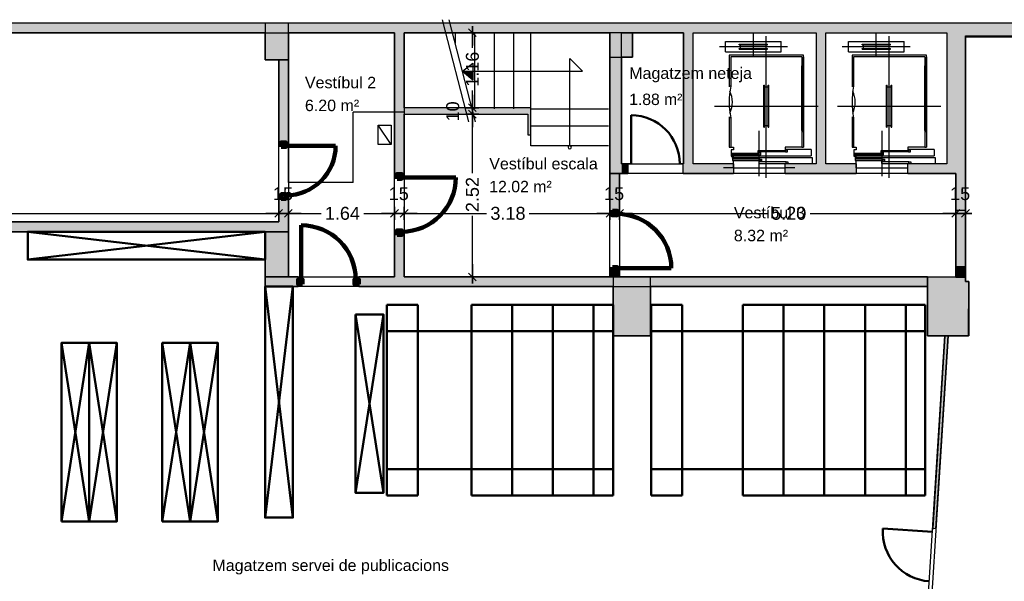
# Model space of a CAD drawing. Header units: metres. Extents: x -1 to 440, y -6 to 31.
# Tile 4 of 5: x 407 to 422, y 20 to 28. Entities that reach past the tile are written whole.
import ezdxf

# ---------------------------------------------------------------- set-up
doc = ezdxf.new("R2010")
doc.units = ezdxf.units.M
doc.header["$PDMODE"] = 65
doc.linetypes.add('CONTINUA', pattern=[0])
doc.linetypes.add('VERDECKT', pattern=[9.525, 6.35, -3.175])
for name, color, linetype, lineweight in [('3D PS-2 MUR', 7, 'CONTINUA', 25), ('3D PS-2 MUR NOUS', 7, 'CONTINUA', 25), ('3D PS-2 PILARS', 7, 'CONTINUA', 25), ('INS PS  VENTIL·LACIONS', 7, 'CONTINUA', 25), ('PS -2  MOBLES', 7, 'CONTINUA', 25), ('PS -2 COTES', 7, 'CONTINUA', 25), ('PS -2 LOCALS', 7, 'CONTINUA', 25), ('PS-2 ESCALES 2D', 7, 'CONTINUA', 25)]:
    doc.layers.add(name, color=color, linetype=linetype, lineweight=lineweight)
doc.styles.add('ARIAL', font='arial.ttf')
doc.dimstyles.new('DIMSTYLE_3', dxfattribs={"dimtxt": 0.2, "dimasz": 0.2, "dimexe": 0, "dimexo": 1e-06, "dimgap": 0.1, "dimtad": 0, "dimrnd": 0.01, "dimzin": 4, "dimdsep": 46, "dimtxsty": 'ARIAL', "dimblk1": 'ALL_ML_STRICH', "dimblk2": 'ALL_ML_STRICH', "dimsah": 1, "dimcen": 0, "dimse1": 1, "dimse2": 1, "dimclrd": 2, "dimclre": 2, "dimclrt": 2, "dimadec": 0, "dimazin": 0, "dimtfac": 1, "dimtdec": 0, "dimtix": 1, "dimtmove": 2, "dimatfit": 3, "dimfxl": 0, "dimtzin": 0, "dimlwd": 0, "dimlwe": 35, "dimarcsym": 0})
doc.dimstyles.new('DIMSTYLE_4', dxfattribs={"dimtxt": 0.2, "dimasz": 0.2, "dimexe": 0, "dimexo": 1e-06, "dimgap": 0.1, "dimtad": 2, "dimdec": 0, "dimlfac": 100, "dimrnd": 1, "dimzin": 4, "dimdsep": 46, "dimtxsty": 'ARIAL', "dimblk1": 'ALL_ML_STRICH', "dimblk2": 'ALL_ML_STRICH', "dimsah": 1, "dimcen": 0, "dimse1": 1, "dimse2": 1, "dimclrd": 2, "dimclre": 2, "dimclrt": 2, "dimadec": 0, "dimazin": 0, "dimtfac": 1, "dimtdec": 0, "dimtix": 1, "dimtmove": 2, "dimatfit": 3, "dimfxl": 0, "dimtvp": 1.2, "dimtzin": 0, "dimlwd": 0, "dimlwe": 35, "dimarcsym": 0})
doc.dimstyles.new('DIMSTYLE_5', dxfattribs={"dimtxt": 0.2, "dimasz": 0.2, "dimexe": 0, "dimexo": 1e-06, "dimgap": 0.1, "dimtad": 2, "dimdec": 0, "dimlfac": 100, "dimrnd": 1, "dimzin": 4, "dimdsep": 46, "dimtxsty": 'ARIAL', "dimblk1": 'ALL_ML_STRICH', "dimblk2": 'ALL_ML_STRICH', "dimsah": 1, "dimcen": 0, "dimse1": 1, "dimse2": 1, "dimclrd": 2, "dimclre": 2, "dimclrt": 2, "dimadec": 0, "dimazin": 0, "dimtfac": 1, "dimtdec": 0, "dimtix": 1, "dimtmove": 2, "dimatfit": 3, "dimfxl": 0, "dimtvp": 1.2, "dimtzin": 0, "dimlwd": 0, "dimlwe": 35, "dimarcsym": 0})

# ---------------------------------------------------------------- blocks, each defined once
blk = doc.blocks.new('OBJETO_COMPLEJO_0')
at = {"layer": 'PS-2 ESCALES 2D', "color": 7, "linetype": 'CONTINUA', "lineweight": 25, "transparency": 33554687}
for start, end in [(90, 270), (270, 90)]:
    blk.add_arc((415.176, 26.306), 0.025, start, end, dxfattribs=at)
blk = doc.blocks.new('ALL_ML_STRICH')
at = {"color": 0, "linetype": 'ByBlock', "lineweight": -2}
for p, q in [((-1, 0), (0.5, 0)), ((-0.3, -0.3), (0.3, 0.3)), ((0, -0.5), (0, 0.5))]:
    blk.add_line(p, q, dxfattribs=at)
blk = doc.blocks.new('*D7')
at = {"layer": 'DEFPOINTS', "color": 2, "linetype": 'CONTINUA', "lineweight": 35, "transparency": 33554687}
for p in [(413.672, 26.819), (413.454, 24.301), (413.672, 24.301)]:
    blk.add_point(p, dxfattribs=at)
at = {"layer": 'PS -2 COTES', "color": 2, "linetype": 'CONTINUA', "lineweight": -2, "transparency": 33554687}
for p, q in [((413.672, 25.905), (413.672, 26.819)), ((413.672, 24.301), (413.672, 25.245))]:
    blk.add_line(p, q, dxfattribs=at)
at = {"layer": 'PS -2 COTES', "color": 2, "linetype": 'CONTINUA', "lineweight": 35, "transparency": 33554687, "xscale": 0.2, "yscale": 0.2, "zscale": 0.2}
for p, rotation in [((413.672, 26.819), 90), ((413.672, 24.301), 270)]:
    blk.add_blockref('ALL_ML_STRICH', p, dxfattribs=dict(at, rotation=rotation))
at = {"layer": 'PS -2 COTES', "color": 2, "linetype": 'CONTINUA', "lineweight": 35, "transparency": 33554687, "insert": (413.672, 25.575), "char_height": 0.2, "width": 0.8, "attachment_point": 5, "rotation": 90, "style": 'ARIAL'}
blk.add_mtext('\\A1;{\\A1;{2.52\\H0.132000;\\S^ ;}}', dxfattribs=at)
blk = doc.blocks.new('*D8')
at = {"layer": 'DEFPOINTS', "color": 2, "linetype": 'CONTINUA', "lineweight": 35, "transparency": 33554687}
for p in [(412.616, 26.919), (413.672, 26.819), (413.672, 26.819)]:
    blk.add_point(p, dxfattribs=at)
at = {"layer": 'PS -2 COTES', "color": 2, "linetype": 'CONTINUA', "lineweight": -2, "transparency": 33554687}
blk.add_line((413.672, 26.819), (413.672, 26.919), dxfattribs=at)
at = {"layer": 'PS -2 COTES', "color": 2, "linetype": 'CONTINUA', "lineweight": 35, "transparency": 33554687, "xscale": 0.2, "yscale": 0.2, "zscale": 0.2}
for p, rotation in [((413.672, 26.819), 270), ((413.672, 26.919), 90)]:
    blk.add_blockref('ALL_ML_STRICH', p, dxfattribs=dict(at, rotation=rotation))
at = {"layer": 'PS -2 COTES', "color": 2, "linetype": 'CONTINUA', "lineweight": 35, "transparency": 33554687, "insert": (413.368, 26.861), "char_height": 0.2, "width": 0.4, "attachment_point": 5, "rotation": 90, "style": 'ARIAL'}
blk.add_mtext('\\A1;{10}', dxfattribs=at)
blk = doc.blocks.new('*D9')
at = {"layer": 'DEFPOINTS', "color": 2, "linetype": 'CONTINUA', "lineweight": 35, "transparency": 33554687}
for p in [(412.616, 28.078), (412.616, 26.919), (413.672, 26.919)]:
    blk.add_point(p, dxfattribs=at)
at = {"layer": 'PS -2 COTES', "color": 2, "linetype": 'CONTINUA', "lineweight": -2, "transparency": 33554687}
for p, q in [((413.672, 27.843), (413.672, 28.078)), ((413.672, 26.919), (413.672, 27.183))]:
    blk.add_line(p, q, dxfattribs=at)
at = {"layer": 'PS -2 COTES', "color": 2, "linetype": 'CONTINUA', "lineweight": 35, "transparency": 33554687, "xscale": 0.2, "yscale": 0.2, "zscale": 0.2}
for p, rotation in [((413.672, 28.078), 90), ((413.672, 26.919), 270)]:
    blk.add_blockref('ALL_ML_STRICH', p, dxfattribs=dict(at, rotation=rotation))
at = {"layer": 'PS -2 COTES', "color": 2, "linetype": 'CONTINUA', "lineweight": 35, "transparency": 33554687, "insert": (413.672, 27.513), "char_height": 0.2, "width": 0.8, "attachment_point": 5, "rotation": 90, "style": 'ARIAL'}
blk.add_mtext('\\A1;{\\A1;{1.16\\H0.132000;\\S^ ;}}', dxfattribs=at)
blk = doc.blocks.new('*D10')
at = {"layer": 'DEFPOINTS', "color": 2, "linetype": 'CONTINUA', "lineweight": 35, "transparency": 33554687}
for p in [(400.929, 25.391), (400.929, 25.284), (410.676, 25.364)]:
    blk.add_point(p, dxfattribs=at)
at = {"layer": 'PS -2 COTES', "color": 2, "linetype": 'CONTINUA', "lineweight": -2, "transparency": 33554687}
for p, q in [((400.929, 25.284), (405.486, 25.284)), ((406.146, 25.284), (410.676, 25.284))]:
    blk.add_line(p, q, dxfattribs=at)
at = {"layer": 'PS -2 COTES', "color": 2, "linetype": 'CONTINUA', "lineweight": 35, "transparency": 33554687, "xscale": 0.2, "yscale": 0.2, "zscale": 0.2, "rotation": 180}
blk.add_blockref('ALL_ML_STRICH', (400.929, 25.284), dxfattribs=at)
at = {"layer": 'PS -2 COTES', "color": 2, "linetype": 'CONTINUA', "lineweight": 35, "transparency": 33554687, "xscale": 0.2, "yscale": 0.2, "zscale": 0.2}
blk.add_blockref('ALL_ML_STRICH', (410.676, 25.284), dxfattribs=at)
at = {"layer": 'PS -2 COTES', "color": 2, "linetype": 'CONTINUA', "lineweight": 35, "transparency": 33554687, "insert": (405.816, 25.284), "char_height": 0.2, "width": 0.8, "attachment_point": 5, "style": 'ARIAL'}
blk.add_mtext('\\A1;{\\A1;{9.75\\H0.132000;\\S^ ;}}', dxfattribs=at)
blk = doc.blocks.new('*D11')
at = {"layer": 'DEFPOINTS', "color": 2, "linetype": 'CONTINUA', "lineweight": 35, "transparency": 33554687}
for p in [(410.676, 25.364), (410.676, 25.284), (410.826, 25.257)]:
    blk.add_point(p, dxfattribs=at)
at = {"layer": 'PS -2 COTES', "color": 2, "linetype": 'CONTINUA', "lineweight": -2, "transparency": 33554687}
blk.add_line((410.676, 25.284), (410.826, 25.284), dxfattribs=at)
at = {"layer": 'PS -2 COTES', "color": 2, "linetype": 'CONTINUA', "lineweight": 35, "transparency": 33554687, "xscale": 0.2, "yscale": 0.2, "zscale": 0.2, "rotation": 180}
blk.add_blockref('ALL_ML_STRICH', (410.676, 25.284), dxfattribs=at)
at = {"layer": 'PS -2 COTES', "color": 2, "linetype": 'CONTINUA', "lineweight": 35, "transparency": 33554687, "xscale": 0.2, "yscale": 0.2, "zscale": 0.2}
blk.add_blockref('ALL_ML_STRICH', (410.826, 25.284), dxfattribs=at)
at = {"layer": 'PS -2 COTES', "color": 2, "linetype": 'CONTINUA', "lineweight": 35, "transparency": 33554687, "insert": (410.742, 25.588), "char_height": 0.2, "width": 0.4, "attachment_point": 5, "style": 'ARIAL'}
blk.add_mtext('\\A1;{15}', dxfattribs=at)
blk = doc.blocks.new('*D12')
at = {"layer": 'DEFPOINTS', "color": 2, "linetype": 'CONTINUA', "lineweight": 35, "transparency": 33554687}
for p in [(410.826, 25.284), (412.466, 25.364), (410.826, 25.257)]:
    blk.add_point(p, dxfattribs=at)
at = {"layer": 'PS -2 COTES', "color": 2, "linetype": 'CONTINUA', "lineweight": -2, "transparency": 33554687}
for p, q in [((410.826, 25.284), (411.331, 25.284)), ((411.991, 25.284), (412.466, 25.284))]:
    blk.add_line(p, q, dxfattribs=at)
at = {"layer": 'PS -2 COTES', "color": 2, "linetype": 'CONTINUA', "lineweight": 35, "transparency": 33554687, "xscale": 0.2, "yscale": 0.2, "zscale": 0.2, "rotation": 180}
blk.add_blockref('ALL_ML_STRICH', (410.826, 25.284), dxfattribs=at)
at = {"layer": 'PS -2 COTES', "color": 2, "linetype": 'CONTINUA', "lineweight": 35, "transparency": 33554687, "xscale": 0.2, "yscale": 0.2, "zscale": 0.2}
blk.add_blockref('ALL_ML_STRICH', (412.466, 25.284), dxfattribs=at)
at = {"layer": 'PS -2 COTES', "color": 2, "linetype": 'CONTINUA', "lineweight": 35, "transparency": 33554687, "insert": (411.661, 25.284), "char_height": 0.2, "width": 0.8, "attachment_point": 5, "style": 'ARIAL'}
blk.add_mtext('\\A1;{\\A1;{1.64\\H0.132000;\\S^ ;}}', dxfattribs=at)
blk = doc.blocks.new('*D13')
at = {"layer": 'DEFPOINTS', "color": 2, "linetype": 'CONTINUA', "lineweight": 35, "transparency": 33554687}
for p in [(412.616, 26.192), (412.466, 25.364), (412.466, 25.284)]:
    blk.add_point(p, dxfattribs=at)
at = {"layer": 'PS -2 COTES', "color": 2, "linetype": 'CONTINUA', "lineweight": -2, "transparency": 33554687}
blk.add_line((412.466, 25.284), (412.616, 25.284), dxfattribs=at)
at = {"layer": 'PS -2 COTES', "color": 2, "linetype": 'CONTINUA', "lineweight": 35, "transparency": 33554687, "xscale": 0.2, "yscale": 0.2, "zscale": 0.2, "rotation": 180}
blk.add_blockref('ALL_ML_STRICH', (412.466, 25.284), dxfattribs=at)
at = {"layer": 'PS -2 COTES', "color": 2, "linetype": 'CONTINUA', "lineweight": 35, "transparency": 33554687, "xscale": 0.2, "yscale": 0.2, "zscale": 0.2}
blk.add_blockref('ALL_ML_STRICH', (412.616, 25.284), dxfattribs=at)
at = {"layer": 'PS -2 COTES', "color": 2, "linetype": 'CONTINUA', "lineweight": 35, "transparency": 33554687, "insert": (412.532, 25.588), "char_height": 0.2, "width": 0.4, "attachment_point": 5, "style": 'ARIAL'}
blk.add_mtext('\\A1;{15}', dxfattribs=at)
blk = doc.blocks.new('*D14')
at = {"layer": 'DEFPOINTS', "color": 2, "linetype": 'CONTINUA', "lineweight": 35, "transparency": 33554687}
for p in [(412.616, 26.192), (412.616, 25.284), (415.797, 24.182)]:
    blk.add_point(p, dxfattribs=at)
at = {"layer": 'PS -2 COTES', "color": 2, "linetype": 'CONTINUA', "lineweight": -2, "transparency": 33554687}
for p, q in [((412.616, 25.284), (413.891, 25.284)), ((414.551, 25.284), (415.797, 25.284))]:
    blk.add_line(p, q, dxfattribs=at)
at = {"layer": 'PS -2 COTES', "color": 2, "linetype": 'CONTINUA', "lineweight": 35, "transparency": 33554687, "xscale": 0.2, "yscale": 0.2, "zscale": 0.2, "rotation": 180}
blk.add_blockref('ALL_ML_STRICH', (412.616, 25.284), dxfattribs=at)
at = {"layer": 'PS -2 COTES', "color": 2, "linetype": 'CONTINUA', "lineweight": 35, "transparency": 33554687, "xscale": 0.2, "yscale": 0.2, "zscale": 0.2}
blk.add_blockref('ALL_ML_STRICH', (415.797, 25.284), dxfattribs=at)
at = {"layer": 'PS -2 COTES', "color": 2, "linetype": 'CONTINUA', "lineweight": 35, "transparency": 33554687, "insert": (414.221, 25.284), "char_height": 0.2, "width": 0.8, "attachment_point": 5, "style": 'ARIAL'}
blk.add_mtext('\\A1;{\\A1;{3.18\\H0.132000;\\S^ ;}}', dxfattribs=at)
blk = doc.blocks.new('*D15')
at = {"layer": 'DEFPOINTS', "color": 2, "linetype": 'CONTINUA', "lineweight": 35, "transparency": 33554687}
for p in [(415.947, 25.612), (415.797, 25.284), (415.797, 24.182)]:
    blk.add_point(p, dxfattribs=at)
at = {"layer": 'PS -2 COTES', "color": 2, "linetype": 'CONTINUA', "lineweight": -2, "transparency": 33554687}
blk.add_line((415.797, 25.284), (415.947, 25.284), dxfattribs=at)
at = {"layer": 'PS -2 COTES', "color": 2, "linetype": 'CONTINUA', "lineweight": 35, "transparency": 33554687, "xscale": 0.2, "yscale": 0.2, "zscale": 0.2, "rotation": 180}
blk.add_blockref('ALL_ML_STRICH', (415.797, 25.284), dxfattribs=at)
at = {"layer": 'PS -2 COTES', "color": 2, "linetype": 'CONTINUA', "lineweight": 35, "transparency": 33554687, "xscale": 0.2, "yscale": 0.2, "zscale": 0.2}
blk.add_blockref('ALL_ML_STRICH', (415.947, 25.284), dxfattribs=at)
at = {"layer": 'PS -2 COTES', "color": 2, "linetype": 'CONTINUA', "lineweight": 35, "transparency": 33554687, "insert": (415.862, 25.588), "char_height": 0.2, "width": 0.4, "attachment_point": 5, "style": 'ARIAL'}
blk.add_mtext('\\A1;{15}', dxfattribs=at)
blk = doc.blocks.new('*D16')
at = {"layer": 'DEFPOINTS', "color": 2, "linetype": 'CONTINUA', "lineweight": 35, "transparency": 33554687}
for p in [(415.947, 25.612), (415.947, 25.284), (421.146, 24.961)]:
    blk.add_point(p, dxfattribs=at)
at = {"layer": 'PS -2 COTES', "color": 2, "linetype": 'CONTINUA', "lineweight": -2, "transparency": 33554687}
for p, q in [((415.947, 25.284), (418.232, 25.284)), ((418.892, 25.284), (421.146, 25.284))]:
    blk.add_line(p, q, dxfattribs=at)
at = {"layer": 'PS -2 COTES', "color": 2, "linetype": 'CONTINUA', "lineweight": 35, "transparency": 33554687, "xscale": 0.2, "yscale": 0.2, "zscale": 0.2, "rotation": 180}
blk.add_blockref('ALL_ML_STRICH', (415.947, 25.284), dxfattribs=at)
at = {"layer": 'PS -2 COTES', "color": 2, "linetype": 'CONTINUA', "lineweight": 35, "transparency": 33554687, "xscale": 0.2, "yscale": 0.2, "zscale": 0.2}
blk.add_blockref('ALL_ML_STRICH', (421.146, 25.284), dxfattribs=at)
at = {"layer": 'PS -2 COTES', "color": 2, "linetype": 'CONTINUA', "lineweight": 35, "transparency": 33554687, "insert": (418.562, 25.284), "char_height": 0.2, "width": 0.8, "attachment_point": 5, "style": 'ARIAL'}
blk.add_mtext('\\A1;{\\A1;{5.20\\H0.132000;\\S^ ;}}', dxfattribs=at)
blk = doc.blocks.new('*D17')
at = {"layer": 'DEFPOINTS', "color": 2, "linetype": 'CONTINUA', "lineweight": 35, "transparency": 33554687}
for p in [(421.146, 25.284), (421.296, 25.035), (421.146, 24.961)]:
    blk.add_point(p, dxfattribs=at)
at = {"layer": 'PS -2 COTES', "color": 2, "linetype": 'CONTINUA', "lineweight": -2, "transparency": 33554687}
blk.add_line((421.146, 25.284), (421.296, 25.284), dxfattribs=at)
at = {"layer": 'PS -2 COTES', "color": 2, "linetype": 'CONTINUA', "lineweight": 35, "transparency": 33554687, "xscale": 0.2, "yscale": 0.2, "zscale": 0.2, "rotation": 180}
blk.add_blockref('ALL_ML_STRICH', (421.146, 25.284), dxfattribs=at)
at = {"layer": 'PS -2 COTES', "color": 2, "linetype": 'CONTINUA', "lineweight": 35, "transparency": 33554687, "xscale": 0.2, "yscale": 0.2, "zscale": 0.2}
blk.add_blockref('ALL_ML_STRICH', (421.296, 25.284), dxfattribs=at)
at = {"layer": 'PS -2 COTES', "color": 2, "linetype": 'CONTINUA', "lineweight": 35, "transparency": 33554687, "insert": (421.212, 25.588), "char_height": 0.2, "width": 0.4, "attachment_point": 5, "style": 'ARIAL'}
blk.add_mtext('\\A1;{15}', dxfattribs=at)

msp = doc.modelspace()

# ---------------------------------------------------------------- hatches: boundary and pattern name
at = {"layer": '3D PS-2 MUR', "linetype": 'CONTINUA', "lineweight": 18, "true_color": 0xa0a0a0, "transparency": 33554687}
for points in [[(421.006, 28.228), (400.779, 28.228), (400.779, 28.078), (412.466, 28.078), (412.466, 28.08), (412.616, 28.08), (412.616, 28.078), (421.006, 28.078)], [(426.844, 28.228), (421.006, 28.228), (421.006, 28.028), (426.803, 28.028)], [(412.616, 25.891), (412.616, 28.08), (412.466, 28.08), (412.466, 25.891)], [(415.797, 28.078), (415.797, 25.9), (415.977, 25.9), (415.977, 28.078)], [(417.085, 26.05), (417.085, 28.078), (416.935, 28.078), (416.935, 26.05)], [(419.137, 26.05), (419.137, 28.078), (418.987, 28.078), (418.987, 26.05)], [(421.296, 25.9), (421.296, 28.028), (421.006, 28.028), (421.006, 25.9)], [(410.826, 26.381), (410.826, 27.658), (410.676, 27.658), (410.676, 26.381)], [(414.526, 26.919), (412.616, 26.919), (412.616, 26.819), (414.526, 26.819)], [(414.576, 26.499), (414.576, 26.919), (414.526, 26.919), (414.526, 26.499)], [(415.977, 25.9), (416.077, 25.9), (416.077, 26.05), (415.977, 26.05)], [(416.928, 25.9), (417.706, 25.9), (417.706, 26.05), (416.928, 26.05)], [(418.506, 25.9), (419.606, 25.9), (419.606, 26.05), (418.506, 26.05)], [(420.406, 25.9), (421.006, 25.9), (421.006, 26.05), (420.406, 26.05)], [(421.296, 25.331), (421.296, 25.9), (421.146, 25.9), (421.146, 25.331)], [(410.826, 25.151), (410.826, 25.511), (410.676, 25.511), (410.676, 25.151)], [(400.776, 25.001), (410.826, 25.001), (410.826, 25.151), (400.776, 25.151)], [(412.616, 24.3), (412.616, 24.951), (412.466, 24.951), (412.466, 24.3)], [(421.296, 24.3), (421.296, 24.461), (421.146, 24.461), (421.146, 24.3)], [(410.976, 24.301), (410.466, 24.301), (410.466, 24.151), (410.976, 24.151)], [(420.706, 24.301), (412.616, 24.301), (412.616, 24.3), (412.466, 24.3), (412.466, 24.301), (411.916, 24.301), (411.916, 24.151), (420.706, 24.151)], [(420.976, 23.39), (420.788, 20.41), (420.838, 20.407), (421.026, 23.39)]]:
    msp.add_hatch(color=253, dxfattribs=at).paths.add_polyline_path(points)
at = {"layer": '3D PS-2 MUR NOUS', "linetype": 'CONTINUA', "lineweight": 18, "transparency": 33554687}
for points in [[(415.947, 25.325), (415.947, 25.9), (415.797, 25.9), (415.797, 25.325)], [(421.296, 24.461), (421.296, 25.331), (421.146, 25.331), (421.146, 24.461)], [(415.947, 24.301), (415.947, 24.385), (415.797, 24.385), (415.797, 24.301)]]:
    msp.add_hatch(color=220, dxfattribs=at).paths.add_polyline_path(points)
at = {"layer": '3D PS-2 PILARS', "linetype": 'CONTINUA', "lineweight": 18, "transparency": 33554687}
for points in [[(410.466, 27.658), (410.826, 27.658), (410.826, 28.228), (410.466, 28.228)], [(415.797, 27.701), (416.146, 27.701), (416.146, 28.078), (415.797, 28.078)], [(410.466, 24.301), (410.826, 24.301), (410.826, 25.001), (410.466, 25.001)], [(415.846, 23.39), (416.427, 23.39), (416.427, 24.3), (415.846, 24.3)], [(420.977, 23.391), (421.344, 23.391), (421.346, 24.231), (421.296, 24.231), (421.296, 24.3), (421.146, 24.3), (420.706, 24.301), (420.706, 23.391), (420.978, 23.391)]]:
    msp.add_hatch(color=9, dxfattribs=at).paths.add_polyline_path(points)

# ---------------------------------------------------------------- linework, layer by layer
at = {"layer": '3D PS-2 MUR', "color": 7, "linetype": 'CONTINUA', "lineweight": 25, "transparency": 33554687}
for p, q in [((427.477, 28.228), (396.666, 28.228)), ((421.006, 28.228), (400.779, 28.228)), ((421.006, 28.228), (421.006, 28.228)), ((426.844, 28.228), (421.006, 28.228)), ((400.929, 28.078), (412.466, 28.078)), ((412.466, 28.078), (412.466, 25.891)), ((412.616, 26.919), (412.616, 28.078)), ((412.616, 28.078), (415.797, 28.078)), ((415.797, 28.078), (415.797, 25.9)), ((415.977, 26.05), (415.977, 28.078)), ((415.977, 28.078), (416.935, 28.078)), ((416.935, 28.078), (416.935, 26.05)), ((417.085, 26.05), (417.085, 28.078)), ((417.085, 28.078), (418.987, 28.078)), ((418.987, 28.078), (418.987, 26.05)), ((419.137, 26.05), (419.137, 28.078)), ((419.137, 28.078), (421.006, 28.078)), ((421.006, 28.078), (421.006, 28.028)), ((421.006, 28.028), (421.006, 26.05)), ((421.296, 28.028), (426.803, 28.028)), ((421.296, 25.9), (421.296, 28.028)), ((410.826, 27.658), (410.676, 27.658)), ((410.676, 27.658), (410.676, 26.381)), ((410.826, 26.381), (410.826, 27.658)), ((414.526, 26.919), (412.616, 26.919)), ((412.616, 26.819), (414.526, 26.819)), ((412.616, 25.891), (412.616, 26.819)), ((414.576, 26.919), (414.526, 26.919)), ((414.526, 26.819), (414.526, 26.499)), ((414.576, 26.499), (414.576, 26.919)), ((414.526, 26.499), (414.576, 26.499)), ((410.676, 26.381), (410.826, 26.381)), ((416.077, 26.05), (415.977, 26.05)), ((416.077, 26.05), (416.077, 25.9)), ((416.127, 26.05), (416.077, 26.05)), ((416.928, 26.05), (416.878, 26.05)), ((416.928, 25.9), (416.928, 26.05)), ((416.935, 26.05), (416.928, 26.05)), ((417.706, 26.05), (417.085, 26.05)), ((417.706, 26.05), (417.706, 25.9)), ((418.506, 25.9), (418.506, 26.05)), ((418.987, 26.05), (418.506, 26.05)), ((419.606, 26.05), (419.137, 26.05)), ((419.606, 26.05), (419.606, 25.9)), ((420.406, 25.9), (420.406, 26.05)), ((421.006, 26.05), (420.406, 26.05)), ((412.466, 25.891), (412.616, 25.891)), ((415.797, 25.9), (415.977, 25.9)), ((415.977, 25.9), (416.077, 25.9)), ((416.928, 25.9), (417.706, 25.9)), ((418.506, 25.9), (419.606, 25.9)), ((420.406, 25.9), (421.006, 25.9)), ((421.006, 25.9), (421.146, 25.9)), ((421.146, 25.9), (421.146, 25.331)), ((421.296, 25.331), (421.296, 25.9)), ((410.826, 25.511), (410.676, 25.511)), ((410.676, 25.511), (410.676, 25.151)), ((410.826, 25.151), (410.826, 25.511)), ((421.296, 25.331), (421.146, 25.331)), ((410.676, 25.151), (400.776, 25.151)), ((410.826, 25.001), (410.826, 25.151)), ((400.926, 25.001), (410.826, 25.001)), ((412.616, 24.951), (412.466, 24.951)), ((412.466, 24.951), (412.466, 24.301)), ((412.616, 24.301), (412.616, 24.951)), ((421.146, 24.461), (421.296, 24.461)), ((421.146, 24.461), (421.146, 24.3)), ((421.296, 24.3), (421.296, 24.461)), ((410.976, 24.301), (410.466, 24.301)), ((410.466, 24.301), (410.466, 24.151)), ((410.976, 24.151), (410.976, 24.301)), ((412.466, 24.301), (411.916, 24.301)), ((411.916, 24.301), (411.916, 24.151)), ((420.706, 24.301), (412.616, 24.301)), ((420.706, 24.151), (420.706, 24.301)), ((421.146, 24.3), (421.296, 24.3)), ((410.466, 24.151), (410.976, 24.151)), ((411.916, 24.151), (420.706, 24.151)), ((420.976, 23.39), (420.788, 20.41)), ((420.838, 20.407), (421.026, 23.39)), ((421.026, 23.39), (420.976, 23.39)), ((420.785, 20.361), (420.788, 20.41)), ((420.838, 20.407), (420.788, 20.41))]:
    msp.add_line(p, q, dxfattribs=at)
at = {"layer": '3D PS-2 MUR', "color": 202, "linetype": 'CONTINUA', "lineweight": 50, "transparency": 33554687}
for p, q in [((416.127, 26.05), (416.127, 26.801)), ((420.785, 20.361), (420.018, 20.409))]:
    msp.add_line(p, q, dxfattribs=at)
for centre, radius, start, end in [((416.127, 26.05), 0.751, 0, 90), ((420.785, 20.361), 0.768, 176.3775, 266.3775)]:
    msp.add_arc(centre, radius, start, end, dxfattribs=at)
at = {"layer": '3D PS-2 MUR NOUS', "color": 240, "linetype": 'CONTINUA', "lineweight": 140, "transparency": 33554687}
for p, q in [((410.786, 26.331), (411.556, 26.331)), ((412.576, 25.841), (413.416, 25.841)), ((411.026, 24.261), (411.026, 25.101)), ((415.907, 24.435), (416.747, 24.435))]:
    msp.add_line(p, q, dxfattribs=at)
at = {"layer": '3D PS-2 MUR NOUS', "color": 7, "linetype": 'CONTINUA', "lineweight": 25, "transparency": 33554687}
for p, q in [((415.947, 25.9), (415.797, 25.9)), ((415.797, 25.9), (415.797, 25.325)), ((415.947, 25.325), (415.947, 25.9)), ((415.947, 25.325), (415.797, 25.325)), ((421.296, 25.331), (421.146, 25.331)), ((421.146, 25.331), (421.146, 24.461)), ((421.296, 24.461), (421.296, 25.331)), ((415.797, 24.385), (415.947, 24.385)), ((415.797, 24.385), (415.797, 24.301)), ((415.947, 24.301), (415.947, 24.385)), ((421.146, 24.461), (421.296, 24.461)), ((415.797, 24.301), (415.947, 24.301))]:
    msp.add_line(p, q, dxfattribs=at)
at = {"layer": '3D PS-2 MUR NOUS', "color": 240, "linetype": 'CONTINUA', "lineweight": 140, "transparency": 33554687}
for points in [[(410.716, 26.311), (410.716, 26.381), (410.786, 26.381), (410.786, 26.311), (410.716, 26.311)], [(412.506, 25.821), (412.506, 25.891), (412.576, 25.891), (412.576, 25.821), (412.506, 25.821)], [(410.716, 25.511), (410.716, 25.581), (410.786, 25.581), (410.786, 25.511), (410.716, 25.511)], [(415.837, 25.325), (415.837, 25.255), (415.907, 25.255), (415.907, 25.325), (415.837, 25.325)], [(412.506, 24.951), (412.506, 25.021), (412.576, 25.021), (412.576, 24.951), (412.506, 24.951)], [(415.837, 24.455), (415.837, 24.385), (415.907, 24.385), (415.907, 24.455), (415.837, 24.455)], [(411.046, 24.191), (410.976, 24.191), (410.976, 24.261), (411.046, 24.261), (411.046, 24.191)], [(411.916, 24.191), (411.846, 24.191), (411.846, 24.261), (411.916, 24.261), (411.916, 24.191)]]:
    msp.add_lwpolyline(points, close=True, dxfattribs=at)
for centre, radius, start, end in [((410.786, 26.331), 0.77, 270, 0), ((412.576, 25.841), 0.84, 270, 0), ((415.907, 24.435), 0.84, 0, 90), ((411.026, 24.261), 0.84, 0, 90)]:
    msp.add_arc(centre, radius, start, end, dxfattribs=at)
at = {"layer": '3D PS-2 PILARS', "color": 7, "linetype": 'CONTINUA', "lineweight": 25, "transparency": 33554687}
for p, q in [((410.826, 28.228), (410.466, 28.228)), ((410.466, 28.228), (410.466, 27.658)), ((410.826, 27.658), (410.826, 28.228)), ((416.146, 28.078), (415.797, 28.078)), ((415.797, 28.078), (415.797, 27.701)), ((416.146, 27.701), (416.146, 28.078)), ((410.466, 27.658), (410.826, 27.658)), ((415.797, 27.701), (416.146, 27.701)), ((410.826, 25.001), (410.466, 25.001)), ((410.466, 25.001), (410.466, 24.301)), ((410.826, 24.301), (410.826, 25.001)), ((410.466, 24.301), (410.826, 24.301)), ((416.427, 24.3), (415.846, 24.3)), ((415.846, 24.3), (415.846, 23.39)), ((416.427, 23.39), (416.427, 24.3)), ((421.146, 24.3), (420.706, 24.301)), ((420.706, 24.301), (420.706, 23.391)), ((421.296, 24.3), (421.146, 24.3)), ((421.296, 24.231), (421.296, 24.3)), ((421.346, 24.231), (421.296, 24.231)), ((421.344, 23.391), (421.346, 24.231)), ((415.846, 23.39), (416.427, 23.39)), ((420.706, 23.391), (420.978, 23.391)), ((420.977, 23.391), (421.344, 23.391)), ((420.978, 23.391), (420.977, 23.391))]:
    msp.add_line(p, q, dxfattribs=at)
at = {"layer": 'INS PS  VENTIL·LACIONS', "color": 7, "linetype": 'VERDECKT', "lineweight": 25, "transparency": 33554687}
for p, q in [((412.216, 26.649), (412.416, 26.649)), ((412.216, 26.349), (412.216, 26.649)), ((412.416, 26.349), (412.216, 26.649)), ((412.416, 26.649), (412.416, 26.349)), ((412.416, 26.349), (412.216, 26.349))]:
    msp.add_line(p, q, dxfattribs=at)
at = {"layer": 'PS -2  MOBLES', "color": 202, "linetype": 'CONTINUA', "lineweight": 50, "transparency": 33554687}
for p, q in [((406.796, 24.571), (410.466, 25.001)), ((406.796, 25.001), (410.466, 24.571)), ((410.896, 24.151), (410.466, 20.581)), ((410.466, 24.151), (410.896, 20.581)), ((412.346, 23.871), (412.346, 20.921)), ((412.826, 23.871), (412.346, 23.871)), ((412.826, 23.871), (412.826, 20.921)), ((415.846, 23.871), (413.656, 23.871)), ((413.656, 23.871), (413.656, 20.921)), ((414.286, 23.871), (414.286, 20.921)), ((414.916, 23.871), (414.916, 20.921)), ((415.546, 23.871), (415.546, 20.921)), ((415.846, 23.871), (415.846, 20.921)), ((416.915, 23.871), (416.435, 23.871)), ((416.435, 23.871), (416.435, 20.921)), ((416.915, 23.871), (416.915, 20.921)), ((420.672, 23.871), (417.852, 23.871)), ((417.852, 23.871), (417.852, 20.921)), ((418.482, 23.871), (418.482, 20.921)), ((419.112, 23.871), (419.112, 20.921)), ((419.742, 23.871), (419.742, 20.921)), ((420.372, 23.871), (420.372, 20.921)), ((420.672, 23.871), (420.672, 20.921)), ((412.296, 23.721), (411.866, 20.961)), ((411.866, 23.721), (412.296, 20.961)), ((412.346, 23.465), (412.826, 23.465)), ((413.656, 23.465), (412.826, 23.465)), ((413.656, 23.465), (415.846, 23.465)), ((416.435, 23.465), (416.915, 23.465)), ((417.852, 23.465), (416.915, 23.465)), ((417.852, 23.465), (420.672, 23.465)), ((407.316, 23.281), (407.746, 20.521)), ((407.746, 23.281), (407.316, 20.521)), ((407.746, 20.521), (408.176, 23.281)), ((408.176, 20.521), (407.746, 23.281)), ((408.876, 23.281), (409.306, 20.521)), ((409.306, 23.281), (408.876, 20.521)), ((409.306, 20.521), (409.736, 23.281)), ((409.736, 20.521), (409.306, 23.281)), ((412.346, 21.327), (412.826, 21.327)), ((413.656, 21.327), (412.826, 21.327)), ((413.656, 21.327), (415.846, 21.327)), ((416.435, 21.327), (416.915, 21.327)), ((417.852, 21.327), (416.915, 21.327)), ((417.852, 21.327), (420.672, 21.327)), ((412.826, 20.921), (412.346, 20.921)), ((415.846, 20.921), (413.656, 20.921)), ((416.915, 20.921), (416.435, 20.921)), ((420.672, 20.921), (417.852, 20.921))]:
    msp.add_line(p, q, dxfattribs=at)
for points in [[(410.466, 25.001), (406.796, 25.001), (406.796, 24.571), (410.466, 24.571), (410.466, 25.001)], [(410.466, 24.151), (410.896, 24.151), (410.896, 20.581), (410.466, 20.581), (410.466, 24.151)], [(411.866, 23.721), (412.296, 23.721), (412.296, 20.961), (411.866, 20.961), (411.866, 23.721)], [(407.316, 20.521), (407.746, 20.521), (407.746, 23.281), (407.316, 23.281), (407.316, 20.521)], [(407.746, 20.521), (408.176, 20.521), (408.176, 23.281), (407.746, 23.281), (407.746, 20.521)], [(408.876, 20.521), (409.306, 20.521), (409.306, 23.281), (408.876, 23.281), (408.876, 20.521)], [(409.306, 20.521), (409.736, 20.521), (409.736, 23.281), (409.306, 23.281), (409.306, 20.521)]]:
    msp.add_lwpolyline(points, close=True, dxfattribs=at)
at = {"layer": 'PS -2 LOCALS', "color": 7, "linetype": 'CONTINUA', "lineweight": 25, "transparency": 33554687}
for p, q in [((410.466, 28.078), (406.026, 28.078)), ((410.466, 27.658), (410.466, 28.078)), ((412.466, 28.078), (410.826, 28.078)), ((410.826, 28.078), (410.826, 24.301)), ((412.466, 24.301), (412.466, 28.078)), ((415.797, 28.078), (412.616, 28.078)), ((412.616, 28.078), (412.616, 24.301)), ((415.797, 24.301), (415.797, 28.078)), ((416.146, 28.078), (416.146, 27.701)), ((416.935, 28.078), (416.146, 28.078)), ((416.935, 26.05), (416.935, 28.078)), ((426.801, 28.011), (421.296, 28.011)), ((421.296, 28.011), (421.296, 24.231)), ((410.676, 27.658), (410.466, 27.658)), ((410.676, 27.542), (410.676, 27.658)), ((416.146, 27.701), (415.977, 27.701)), ((415.977, 27.701), (415.977, 26.05)), ((410.676, 25.151), (410.676, 27.542)), ((415.977, 26.05), (416.935, 26.05)), ((421.146, 25.9), (415.947, 25.9)), ((415.947, 25.9), (415.947, 24.301)), ((421.146, 24.301), (421.146, 25.9)), ((400.926, 25.151), (410.676, 25.151)), ((410.466, 25.001), (400.926, 25.001)), ((410.466, 24.151), (410.466, 25.001)), ((410.826, 24.301), (412.466, 24.301)), ((412.616, 24.301), (415.797, 24.301)), ((415.947, 24.301), (421.146, 24.301)), ((421.296, 24.231), (421.346, 24.231)), ((421.346, 24.231), (421.346, 23.391)), ((415.846, 24.151), (410.466, 24.151)), ((415.846, 23.391), (415.846, 24.151)), ((420.706, 24.151), (416.426, 24.151)), ((416.426, 24.151), (416.426, 23.391)), ((420.706, 23.391), (420.706, 24.151)), ((416.426, 23.391), (415.846, 23.391)), ((420.681, 18.731), (420.976, 23.391)), ((420.976, 23.391), (420.706, 23.391)), ((421.026, 23.391), (420.731, 18.731)), ((421.346, 23.391), (421.026, 23.391))]:
    msp.add_line(p, q, dxfattribs=at)
at = {"layer": 'PS-2 ESCALES 2D', "color": 7, "linetype": 'CONTINUA', "lineweight": 25, "transparency": 33554687}
for p, q in [((413.617, 26.701), (413.209, 28.28)), ((413.72, 26.701), (413.312, 28.28)), ((413.406, 28.061), (413.406, 27.915)), ((413.706, 28.061), (413.706, 26.901)), ((414.006, 28.061), (414.006, 26.901)), ((414.306, 28.061), (414.306, 26.901)), ((414.576, 26.901), (414.576, 28.061)), ((418.016, 27.713), (418.016, 28.061)), ((418.216, 25.835), (418.216, 28.026)), ((419.916, 27.713), (419.916, 28.061)), ((420.116, 25.835), (420.116, 28.026)), ((417.491, 27.863), (418.541, 27.863)), ((417.586, 27.783), (417.586, 27.943)), ((417.586, 27.943), (418.446, 27.943)), ((417.796, 27.903), (418.236, 27.903)), ((417.796, 27.893), (417.796, 27.903)), ((417.796, 27.893), (418.236, 27.893)), ((417.816, 27.833), (417.816, 27.893)), ((418.216, 27.833), (418.216, 27.893)), ((418.236, 27.893), (418.236, 27.903)), ((418.446, 27.783), (418.446, 27.943)), ((419.391, 27.863), (420.441, 27.863)), ((419.486, 27.943), (420.346, 27.943)), ((419.486, 27.783), (419.486, 27.943)), ((419.696, 27.893), (419.696, 27.903)), ((419.696, 27.903), (420.136, 27.903)), ((419.696, 27.893), (420.136, 27.893)), ((419.716, 27.833), (419.716, 27.893)), ((420.116, 27.833), (420.116, 27.893)), ((420.136, 27.893), (420.136, 27.903)), ((420.346, 27.783), (420.346, 27.943)), ((417.586, 27.783), (418.446, 27.783)), ((418.791, 27.731), (417.641, 27.731)), ((417.641, 27.731), (417.641, 27.239)), ((417.796, 27.823), (417.796, 27.833)), ((417.796, 27.833), (418.236, 27.833)), ((417.796, 27.823), (418.236, 27.823)), ((418.236, 27.823), (418.236, 27.833)), ((418.791, 26.541), (418.791, 27.731)), ((419.486, 27.783), (420.346, 27.783)), ((419.541, 27.731), (419.541, 27.239)), ((420.691, 27.731), (419.541, 27.731)), ((419.696, 27.833), (420.136, 27.833)), ((419.696, 27.823), (419.696, 27.833)), ((419.696, 27.823), (420.136, 27.823)), ((420.136, 27.823), (420.136, 27.833)), ((420.691, 26.541), (420.691, 27.731)), ((413.519, 27.481), (413.68, 27.609)), ((413.68, 27.609), (413.678, 27.35)), ((415.176, 26.331), (415.176, 27.681)), ((415.176, 27.681), (415.376, 27.481)), ((418.766, 27.706), (417.666, 27.706)), ((417.666, 27.706), (417.666, 27.251)), ((418.766, 27.706), (418.766, 26.306)), ((418.766, 26.566), (418.766, 27.566)), ((418.791, 27.706), (418.791, 26.306)), ((419.566, 27.706), (419.566, 27.251)), ((420.666, 27.706), (419.566, 27.706)), ((420.666, 27.706), (420.666, 26.306)), ((420.666, 26.566), (420.666, 27.566)), ((420.691, 27.706), (420.691, 26.306)), ((413.519, 27.481), (415.376, 27.481)), ((413.519, 27.481), (413.678, 27.35)), ((418.176, 27.266), (418.186, 27.266)), ((418.176, 26.616), (418.176, 27.266)), ((418.186, 26.616), (418.186, 27.266)), ((418.246, 27.266), (418.256, 27.266)), ((418.246, 26.616), (418.246, 27.266)), ((418.256, 26.616), (418.256, 27.266)), ((420.076, 26.616), (420.076, 27.266)), ((420.076, 27.266), (420.086, 27.266)), ((420.086, 26.616), (420.086, 27.266)), ((420.146, 26.616), (420.146, 27.266)), ((420.146, 27.266), (420.156, 27.266)), ((420.156, 26.616), (420.156, 27.266)), ((417.666, 27.251), (417.641, 27.251)), ((418.186, 27.241), (418.246, 27.241)), ((419.566, 27.251), (419.541, 27.251)), ((420.086, 27.241), (420.146, 27.241)), ((414.576, 26.901), (415.776, 26.901)), ((414.576, 26.331), (414.576, 26.901)), ((417.416, 26.941), (419.016, 26.941)), ((419.316, 26.941), (420.916, 26.941)), ((417.641, 26.775), (417.641, 26.306)), ((417.666, 26.761), (417.641, 26.761)), ((417.666, 26.761), (417.666, 26.306)), ((419.541, 26.775), (419.541, 26.306)), ((419.566, 26.761), (419.541, 26.761)), ((419.566, 26.761), (419.566, 26.306)), ((415.776, 26.631), (414.576, 26.631)), ((418.106, 25.862), (418.106, 26.56)), ((418.176, 26.616), (418.186, 26.616)), ((418.186, 26.641), (418.246, 26.641)), ((418.246, 26.616), (418.256, 26.616)), ((420.006, 25.862), (420.006, 26.56)), ((420.076, 26.616), (420.086, 26.616)), ((420.086, 26.641), (420.146, 26.641)), ((420.146, 26.616), (420.156, 26.616)), ((415.776, 26.331), (414.576, 26.331)), ((417.641, 26.306), (417.706, 26.306)), ((418.099, 26.192), (417.677, 26.192)), ((418.513, 26.237), (418.091, 26.237)), ((418.911, 26.27), (418.506, 26.27)), ((418.766, 26.306), (418.791, 26.306)), ((418.911, 26.27), (418.911, 26.176)), ((419.541, 26.306), (419.606, 26.306)), ((419.999, 26.192), (419.577, 26.192)), ((420.413, 26.237), (419.991, 26.237)), ((420.811, 26.27), (420.406, 26.27)), ((420.666, 26.306), (420.691, 26.306)), ((420.811, 26.27), (420.811, 26.176)), ((417.671, 26.176), (418.911, 26.176)), ((418.113, 26.124), (417.691, 26.124)), ((417.706, 26.051), (417.706, 26.102)), ((417.706, 25.991), (417.706, 26.051)), ((418.521, 26.079), (418.099, 26.079)), ((418.506, 25.991), (418.506, 26.051)), ((419.571, 26.176), (420.811, 26.176)), ((420.013, 26.124), (419.591, 26.124)), ((419.606, 26.051), (419.606, 26.102)), ((419.606, 25.991), (419.606, 26.051)), ((420.421, 26.079), (419.999, 26.079)), ((420.406, 25.991), (420.406, 26.051)), ((417.706, 25.991), (417.556, 25.991)), ((417.706, 25.991), (418.506, 25.991)), ((418.656, 25.991), (418.506, 25.991)), ((419.606, 25.991), (420.406, 25.991))]:
    msp.add_line(p, q, dxfattribs=at)
at = {"layer": 'PS-2 ESCALES 2D', "color": 7, "linetype": 'VERDECKT', "lineweight": 25, "transparency": 33554687}
for p, q in [((412.616, 26.851), (411.826, 26.851)), ((411.826, 25.761), (411.826, 26.851)), ((410.826, 25.761), (410.826, 26.331)), ((411.826, 25.761), (410.826, 25.761))]:
    msp.add_line(p, q, dxfattribs=at)
at = {"layer": 'PS-2 ESCALES 2D', "color": 7, "linetype": 'CONTINUA', "lineweight": 25, "transparency": 33554687}
for points in [[(417.666, 26.306), (417.706, 26.306), (417.706, 26.265), (417.671, 26.265), (417.671, 26.169), (417.711, 26.169)], [(417.707, 26.175), (417.677, 26.175), (417.677, 26.214), (418.099, 26.214), (418.099, 26.192), (418.129, 26.192), (418.129, 26.229), (418.109, 26.229)], [(418.121, 26.22), (418.091, 26.22), (418.091, 26.259), (418.513, 26.259), (418.513, 26.237), (418.543, 26.237), (418.543, 26.274), (418.523, 26.274)], [(418.766, 26.306), (418.506, 26.306), (418.506, 26.265), (418.536, 26.265)], [(419.566, 26.306), (419.606, 26.306), (419.606, 26.265), (419.571, 26.265), (419.571, 26.169), (419.611, 26.169)], [(419.607, 26.175), (419.577, 26.175), (419.577, 26.214), (419.999, 26.214), (419.999, 26.192), (420.029, 26.192), (420.029, 26.229), (420.009, 26.229)], [(420.021, 26.22), (419.991, 26.22), (419.991, 26.259), (420.413, 26.259), (420.413, 26.237), (420.443, 26.237), (420.443, 26.274), (420.423, 26.274)], [(420.666, 26.306), (420.406, 26.306), (420.406, 26.265), (420.436, 26.265)], [(417.684, 26.146), (418.924, 26.146), (418.924, 26.051)], [(417.721, 26.141), (417.691, 26.141), (417.691, 26.102), (418.113, 26.102), (418.113, 26.124), (418.143, 26.124), (418.143, 26.087), (418.123, 26.087)], [(418.129, 26.096), (418.099, 26.096), (418.099, 26.057), (418.521, 26.057), (418.521, 26.079), (418.551, 26.079), (418.551, 26.051)], [(419.584, 26.146), (420.824, 26.146), (420.824, 26.051)], [(419.621, 26.141), (419.591, 26.141), (419.591, 26.102), (420.013, 26.102), (420.013, 26.124), (420.043, 26.124), (420.043, 26.087), (420.023, 26.087)], [(420.029, 26.096), (419.999, 26.096), (419.999, 26.057), (420.421, 26.057), (420.421, 26.079), (420.451, 26.079), (420.451, 26.051)]]:
    msp.add_lwpolyline(points, dxfattribs=at)
for centre, radius, start, end in [((413.858, 35.603), 8.139, 267.7005, 268.7397), ((413.858, 35.603), 8.149, 267.7932, 268.7407), ((413.858, 35.603), 8.159, 267.8856, 268.7417), ((413.858, 35.603), 8.169, 267.9776, 268.7427), ((413.858, 35.603), 8.179, 268.0691, 268.7437), ((413.858, 35.603), 8.189, 268.1602, 268.7447), ((413.858, 35.603), 8.199, 268.2509, 268.7458), ((413.858, 35.603), 8.209, 268.3412, 268.7468), ((413.858, 35.603), 8.219, 268.4311, 268.7478), ((413.858, 35.603), 8.229, 268.5206, 268.7488), ((413.858, 35.603), 8.239, 268.6097, 268.7498), ((413.858, 35.603), 8.249, 268.6984, 268.7508), ((418.854, 27.006), 1.213, 168.3473, 191.6527), ((417.292, 27.006), 0.399, 334.7815, 25.2185), ((420.754, 27.006), 1.213, 168.3473, 191.6527), ((419.192, 27.006), 0.399, 334.7815, 25.2185)]:
    msp.add_arc(centre, radius, start, end, dxfattribs=at)

# ---------------------------------------------------------------- block references
msp.add_blockref('OBJETO_COMPLEJO_0', (0, 0), dxfattribs=at)

# ---------------------------------------------------------------- texts
at = {"layer": 'PS -2 LOCALS', "color": 7, "linetype": 'CONTINUA', "lineweight": 25, "transparency": 33554687, "char_height": 0.17708, "attachment_point": 7, "style": 'ARIAL'}
for s, insert, width in [('\\W1.00;Vestíbul 2', (411.082, 27.217), 1.19241), ('\\W1.00;Magatzem neteja', (416.096, 27.311), 1.99538), ('\\W0.98;1.88 m²', (416.096, 26.957), 0.92824), ('\\W1.00;6.20 m²', (411.082, 26.863), 0.92965), ('\\W1.00;Vestíbul escala', (413.932, 25.962), 1.774), ('\\W0.99;12.02 m²', (413.932, 25.608), 1.06725), ('\\W1.00;Vestíbul 3', (417.714, 25.205), 1.19241), ('\\W1.00;8.32 m²', (417.714, 24.851), 0.92965), ('\\W1.00;Magatzem servei de publicacions', (409.652, 19.7), 3.76629)]:
    msp.add_mtext(s, dxfattribs=dict(at, insert=insert, width=width))

# ---------------------------------------------------------------- dimensions: what is measured, and where the dimension line sits
at = {"layer": 'PS -2 COTES', "color": 2, "linetype": 'CONTINUA', "lineweight": 35, "transparency": 33554687}
for base, p1, p2, dimstyle, picture, middle in [((413.672, 28.078), (412.616, 26.919), (412.616, 28.078), 'DIMSTYLE_3', '*D9', (413.672, 27.513)), ((413.672, 26.919), (413.672, 26.819), (412.616, 26.919), 'DIMSTYLE_4', '*D8', (413.368, 26.861)), ((413.672, 26.819), (413.454, 24.301), (413.672, 26.819), 'DIMSTYLE_3', '*D7', (413.672, 25.575))]:
    dim = msp.add_linear_dim(base=base, p1=p1, p2=p2, angle=90, dimstyle=dimstyle, override={"dimpost": '<>', "dimclrd": 2, "dimclre": 2, "dimclrt": 2, "dimlwd": 0, "dimlwe": 35}, dxfattribs=at)
    dim.commit()
    dim.dimension.update_dxf_attribs({"geometry": picture, "text_midpoint": middle, "dimtype": 160})
for base, p1, p2, dimstyle, picture, middle in [((412.616, 25.284), (412.466, 25.364), (412.616, 26.192), 'DIMSTYLE_5', '*D13', (412.532, 25.588)), ((415.797, 25.284), (412.616, 26.192), (415.797, 24.182), 'DIMSTYLE_3', '*D14', (414.221, 25.284)), ((410.826, 25.284), (410.676, 25.364), (410.826, 25.257), 'DIMSTYLE_5', '*D11', (410.742, 25.588)), ((415.947, 25.284), (415.797, 24.182), (415.947, 25.612), 'DIMSTYLE_5', '*D15', (415.862, 25.588)), ((421.146, 25.284), (415.947, 25.612), (421.146, 24.961), 'DIMSTYLE_3', '*D16', (418.562, 25.284)), ((421.296, 25.284), (421.146, 24.961), (421.296, 25.035), 'DIMSTYLE_5', '*D17', (421.212, 25.588)), ((410.676, 25.284), (400.929, 25.391), (410.676, 25.364), 'DIMSTYLE_3', '*D10', (405.816, 25.284)), ((412.466, 25.284), (410.826, 25.257), (412.466, 25.364), 'DIMSTYLE_3', '*D12', (411.661, 25.284))]:
    dim = msp.add_linear_dim(base=base, p1=p1, p2=p2, dimstyle=dimstyle, override={"dimpost": '<>', "dimclrd": 2, "dimclre": 2, "dimclrt": 2, "dimlwd": 0, "dimlwe": 35}, dxfattribs=at)
    dim.commit()
    dim.dimension.update_dxf_attribs({"geometry": picture, "text_midpoint": middle, "dimtype": 160})

doc.saveas('drawing.dxf')
